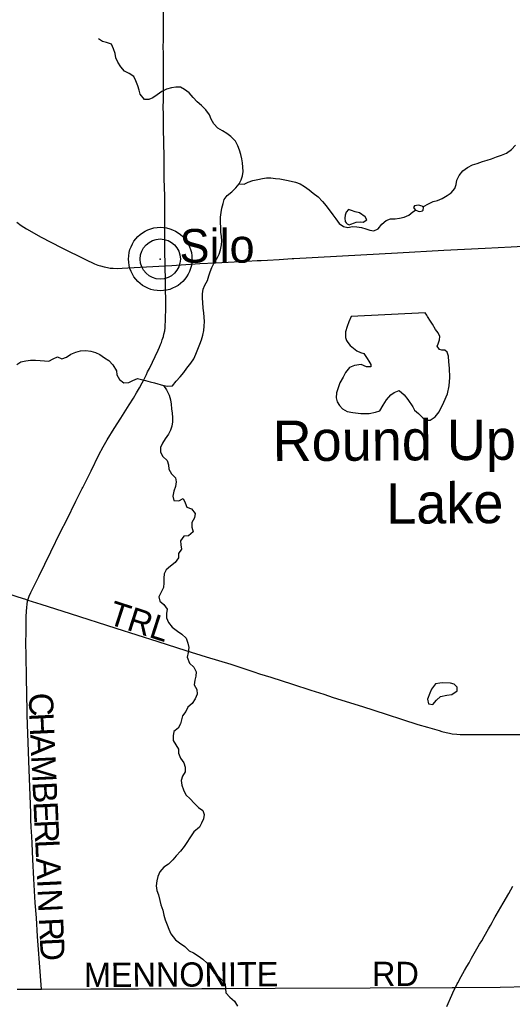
# Model space of a CAD drawing. Header units: feet. Extents: x 2113747 to 2516209, y 960708 to 1356798.
# Tile 193 of 253: x 2301720 to 2307820, y 1198451 to 1210639. Entities that reach past the tile are written whole.
import ezdxf

# ---------------------------------------------------------------- set-up
doc = ezdxf.new("R2010")
doc.units = ezdxf.units.FT
doc.header["$LTSCALE"] = 50
doc.header["$MEASUREMENT"] = 0
for name, color, linetype in [('0_Xref', 7, 'Continuous'), ('GM_X_County_Road', 3, 'Continuous'), ('GM_X_County_Road_Text', 3, 'Continuous'), ('GM_X_Minor_Lake', 5, 'Continuous'), ('GM_X_Minor_Lake_Text', 5, 'Continuous'), ('GM_X_Minor_River', 5, 'Continuous'), ('GM_X_State_Route', 1, 'Continuous'), ('GM_X_Township_Road', 4, 'Continuous'), ('GM_X_Township_Road_Text', 4, 'Continuous'), ('GM_X_Unincorporated', 1, 'Continuous'), ('GM_X_Unincorporated_Location', 2, 'Continuous'), ('GM_X_Unincorporated_Text', 251, 'Continuous')]:
    doc.layers.add(name, color=color, linetype=linetype)
doc.styles.add('Styledgn030', font='dgn030.shx')
doc.styles.add('Styledgn031', font='dgn031.shx')

# ---------------------------------------------------------------- blocks, each defined once
blk = doc.blocks.new('Unicorp46')
at = {"layer": 'GM_X_Unincorporated'}
for radius in [393, 249]:
    blk.add_circle((0, 0), radius, dxfattribs=at)
blk = doc.blocks.new('POR')
at = {"layer": 'GM_X_County_Road', "flags": 128}
for points in [[(2303522, 1207592), (2303518, 1207785), (2303517, 1208113), (2303516, 1208460), (2303511, 1208670), (2303510, 1208765), (2303510, 1208850), (2303509, 1208945), (2303502, 1209289), (2303500, 1209463), (2303499, 1209564), (2303500, 1209636), (2303500, 1209738), (2303500, 1209980), (2303501, 1210203), (2303499, 1210318), (2303500, 1210370), (2303501, 1210481), (2303500, 1210595), (2303501, 1210830)], [(2302496, 1204837), (2302502, 1204849), (2302606, 1205056), (2302700, 1205251), (2302755, 1205352), (2302804, 1205438), (2302889, 1205578), (2302973, 1205708), (2303077, 1205870), (2303129, 1205954), (2303168, 1206022), (2303205, 1206084), (2303236, 1206142), (2303256, 1206179), (2303273, 1206212), (2303290, 1206247), (2303305, 1206279), (2303326, 1206320), (2303434, 1206548), (2303451, 1206587), (2303465, 1206619), (2303475, 1206645), (2303486, 1206675), (2303494, 1206698), (2303500, 1206718), (2303507, 1206747), (2303516, 1206788), (2303520, 1206824), (2303523, 1206859), (2303524, 1206908), (2303525, 1206944), (2303528, 1207058), (2303528, 1207120), (2303528, 1207189), (2303526, 1207284), (2303525, 1207408), (2303522, 1207592)], [(2301823, 1203455), (2301829, 1203477), (2301839, 1203505), (2301858, 1203547), (2301958, 1203747), (2302032, 1203898), (2302107, 1204051), (2302227, 1204298), (2302303, 1204450), (2302417, 1204678), (2302496, 1204837)], [(2301990, 1198640), (2301964, 1198964), (2301953, 1199131), (2301942, 1199291), (2301927, 1199523), (2301914, 1199709), (2301894, 1200004), (2301882, 1200244), (2301873, 1200444), (2301869, 1200528), (2301864, 1200646), (2301860, 1200741), (2301857, 1200817), (2301833, 1201466), (2301814, 1202030), (2301813, 1202081), (2301803, 1202498), (2301799, 1202767), (2301798, 1202927), (2301800, 1203059), (2301802, 1203249), (2301805, 1203318), (2301808, 1203364), (2301812, 1203406), (2301819, 1203442), (2301823, 1203455), (2301823, 1203455)], [(2307115, 1198659), (2307137, 1198703), (2307144, 1198717), (2307189, 1198796), (2307230, 1198870), (2307257, 1198918), (2307285, 1198966), (2307315, 1199021), (2307349, 1199080), (2307399, 1199165), (2307416, 1199197), (2307441, 1199239), (2307471, 1199290), (2307527, 1199386), (2307549, 1199427), (2307570, 1199464), (2307592, 1199504), (2307608, 1199533), (2307622, 1199555), (2307708, 1199702), (2307778, 1199825), (2307826, 1199914)], [(2301691, 1198639), (2301886, 1198639), (2301990, 1198640)], [(2301990, 1198640), (2302600, 1198643), (2303078, 1198645), (2303190, 1198645), (2303977, 1198648), (2304085, 1198648), (2304259, 1198648), (2304885, 1198650), (2306060, 1198657), (2307074, 1198658), (2307115, 1198659)], [(2307009, 1198426), (2307070, 1198563), (2307097, 1198623), (2307115, 1198659)], [(2307115, 1198659), (2307671, 1198665), (2308012, 1198672), (2308294, 1198674), (2308645, 1198677)]]:
    blk.add_lwpolyline(points, dxfattribs=at)
at = {"layer": 'GM_X_Minor_Lake'}
for p, q in [((2306676, 1208265), (2306709, 1208272)), ((2305867, 1208125), (2305887, 1208133)), ((2306743, 1207011), (2305824, 1206965)), ((2307057, 1202428), (2306951, 1202429))]:
    blk.add_line(p, q, dxfattribs=at)
at = {"layer": 'GM_X_Minor_Lake', "flags": 128}
for points in [[(2305887, 1208133), (2305935, 1208135), (2305975, 1208133), (2306018, 1208160), (2306000, 1208198), (2305928, 1208247), (2305874, 1208259), (2305830, 1208275), (2305790, 1208289), (2305762, 1208256), (2305750, 1208220), (2305746, 1208180), (2305750, 1208142), (2305762, 1208124), (2305777, 1208112), (2305783, 1208108), (2305801, 1208100), (2305819, 1208106), (2305867, 1208125)], [(2306709, 1208272), (2306718, 1208279), (2306720, 1208315), (2306706, 1208331), (2306660, 1208343), (2306608, 1208335), (2306598, 1208315), (2306616, 1208285), (2306656, 1208269), (2306676, 1208265)], [(2305824, 1206965), (2305796, 1206897), (2305777, 1206842), (2305753, 1206774), (2305753, 1206706), (2305768, 1206668), (2305782, 1206642), (2305812, 1206606), (2305852, 1206572), (2305894, 1206538), (2305942, 1206521), (2305982, 1206505), (2306023, 1206443), (2306045, 1206411), (2306069, 1206371), (2306067, 1206343), (2306013, 1206343), (2305947, 1206372), (2305865, 1206360), (2305803, 1206332), (2305755, 1206271), (2305724, 1206215), (2305686, 1206145), (2305645, 1206020), (2305641, 1205960), (2305651, 1205910), (2305681, 1205862), (2305718, 1205822), (2305774, 1205787), (2305846, 1205775), (2305946, 1205766), (2306048, 1205764), (2306128, 1205780), (2306180, 1205799), (2306220, 1205869), (2306263, 1205935), (2306315, 1205996), (2306357, 1206024), (2306421, 1206048), (2306483, 1205995), (2306528, 1205937), (2306588, 1205845), (2306610, 1205807), (2306659, 1205763), (2306715, 1205707), (2306755, 1205681), (2306805, 1205682), (2306867, 1205722), (2306913, 1205784), (2306974, 1205903), (2307018, 1206009), (2307039, 1206108), (2307045, 1206208), (2307044, 1206324), (2307036, 1206404), (2307029, 1206474), (2307015, 1206522), (2306983, 1206548), (2306949, 1206550), (2306917, 1206556), (2306891, 1206596), (2306901, 1206626), (2306918, 1206678), (2306922, 1206716), (2306902, 1206764), (2306868, 1206806), (2306833, 1206872), (2306809, 1206908), (2306769, 1206966), (2306763, 1206980), (2306743, 1207011)], [(2306951, 1202429), (2306923, 1202425), (2306869, 1202419), (2306821, 1202352), (2306799, 1202302), (2306770, 1202228), (2306782, 1202172), (2306838, 1202164), (2306882, 1202218), (2306932, 1202261), (2307011, 1202277), (2307073, 1202285), (2307139, 1202332), (2307139, 1202376), (2307101, 1202414), (2307057, 1202428)]]:
    blk.add_lwpolyline(points, dxfattribs=at)
at = {"layer": 'GM_X_Minor_River', "flags": 128}
for points in [[(2303994, 1207068), (2303988, 1207140), (2303984, 1207190), (2303985, 1207246), (2303993, 1207302), (2304015, 1207352), (2304045, 1207410), (2304064, 1207467), (2304080, 1207517), (2304100, 1207573), (2304130, 1207631), (2304167, 1207686), (2304191, 1207736), (2304209, 1207792), (2304219, 1207850), (2304222, 1207900), (2304218, 1207954), (2304210, 1208010), (2304210, 1208064), (2304207, 1208134), (2304209, 1208196), (2304215, 1208251), (2304222, 1208307), (2304238, 1208363), (2304252, 1208413), (2304288, 1208463), (2304348, 1208506), (2304395, 1208556), (2304437, 1208606), (2304463, 1208656), (2304479, 1208707), (2304486, 1208761), (2304478, 1208865), (2304470, 1208915), (2304457, 1208971), (2304441, 1209025), (2304421, 1209077), (2304391, 1209137), (2304336, 1209193), (2304284, 1209232), (2304230, 1209264), (2304176, 1209298), (2304123, 1209350), (2304093, 1209408), (2304069, 1209460), (2304024, 1209522), (2303972, 1209577), (2303916, 1209623), (2303867, 1209677), (2303817, 1209733), (2303761, 1209775), (2303711, 1209802), (2303655, 1209804), (2303601, 1209796), (2303539, 1209780), (2303481, 1209751), (2303423, 1209707), (2303371, 1209671), (2303319, 1209650), (2303265, 1209650), (2303213, 1209716), (2303201, 1209768), (2303184, 1209822), (2303160, 1209880), (2303132, 1209934), (2303075, 1209971), (2303019, 1210001), (2302973, 1210057), (2302937, 1210111), (2302912, 1210167), (2302902, 1210219), (2302884, 1210279), (2302856, 1210335), (2302797, 1210357), (2302747, 1210368), (2302697, 1210402), (2302695, 1210402)], [(2306713, 1208324), (2306790, 1208362), (2306842, 1208388), (2306894, 1208402), (2306952, 1208427), (2307012, 1208461), (2307064, 1208497), (2307107, 1208550), (2307127, 1208600), (2307135, 1208652), (2307163, 1208710), (2307206, 1208766), (2307264, 1208809), (2307326, 1208841), (2307384, 1208859), (2307452, 1208882), (2307510, 1208898), (2307564, 1208916), (2307626, 1208941), (2307688, 1208963), (2307748, 1208988), (2307810, 1209032), (2307861, 1209084)], [(2304437, 1208606), (2304499, 1208603), (2304551, 1208627), (2304609, 1208649), (2304671, 1208662), (2304725, 1208674), (2304777, 1208682), (2304831, 1208680), (2304889, 1208675), (2304941, 1208667), (2305025, 1208653), (2305081, 1208640), (2305134, 1208628), (2305192, 1208608), (2305248, 1208572), (2305304, 1208531), (2305356, 1208493), (2305415, 1208445), (2305469, 1208389), (2305515, 1208335), (2305600, 1208224), (2305634, 1208172), (2305678, 1208118), (2305731, 1208080), (2305783, 1208068), (2305841, 1208077), (2305895, 1208075), (2305951, 1208067), (2306005, 1208051), (2306055, 1208032), (2306107, 1208026), (2306161, 1208052), (2306205, 1208108), (2306257, 1208155), (2306313, 1208173), (2306371, 1208173), (2306423, 1208182), (2306481, 1208194), (2306537, 1208218), (2306588, 1208261), (2306621, 1208283)], [(2301684, 1206371), (2301736, 1206403), (2301796, 1206418), (2301856, 1206424), (2301918, 1206424), (2301972, 1206420), (2302026, 1206415), (2302082, 1206413), (2302134, 1206439), (2302188, 1206464), (2302244, 1206442), (2302298, 1206460), (2302354, 1206498), (2302416, 1206523), (2302474, 1206539), (2302538, 1206543), (2302600, 1206534), (2302658, 1206520), (2302714, 1206494), (2302770, 1206455), (2302823, 1206419), (2302875, 1206365), (2302919, 1206291), (2302923, 1206241), (2302956, 1206187), (2303010, 1206143), (2303070, 1206150), (2303122, 1206174), (2303178, 1206198), (2303228, 1206184), (2303280, 1206171), (2303334, 1206155), (2303390, 1206143), (2303503, 1206112), (2303555, 1206102), (2303613, 1206106), (2303660, 1206165), (2303706, 1206219), (2303752, 1206271), (2303792, 1206325), (2303841, 1206388), (2303875, 1206440), (2303903, 1206498), (2303925, 1206559), (2303952, 1206623), (2303972, 1206677), (2303988, 1206735), (2304000, 1206793), (2304003, 1206845), (2304007, 1206901), (2304005, 1206958), (2303999, 1207012), (2303994, 1207068)], [(2303503, 1206112), (2303537, 1206056), (2303573, 1205992), (2303587, 1205934), (2303596, 1205878), (2303602, 1205820), (2303608, 1205770), (2303611, 1205714), (2303611, 1205662), (2303605, 1205609), (2303589, 1205557), (2303563, 1205507), (2303522, 1205451), (2303490, 1205398), (2303466, 1205344), (2303466, 1205284), (2303493, 1205232), (2303545, 1205184), (2303565, 1205128), (2303568, 1205074), (2303600, 1205018), (2303650, 1204967), (2303658, 1204917), (2303651, 1204860), (2303629, 1204804), (2303615, 1204742), (2303631, 1204688), (2303690, 1204682), (2303743, 1204713), (2303770, 1204657), (2303792, 1204603), (2303848, 1204583), (2303894, 1204527), (2303883, 1204473), (2303853, 1204415), (2303853, 1204359), (2303867, 1204301), (2303812, 1204250), (2303752, 1204246), (2303710, 1204188), (2303716, 1204138), (2303722, 1204084), (2303687, 1204031), (2303687, 1203979), (2303645, 1203919), (2303587, 1203874), (2303533, 1203830), (2303508, 1203778), (2303506, 1203728), (2303504, 1203670), (2303501, 1203610), (2303473, 1203553), (2303443, 1203497), (2303455, 1203443), (2303506, 1203399), (2303546, 1203343), (2303540, 1203287), (2303538, 1203237), (2303563, 1203179), (2303609, 1203121), (2303673, 1203068), (2303727, 1203032), (2303780, 1202982), (2303802, 1202922), (2303814, 1202866), (2303805, 1202804), (2303793, 1202748), (2303825, 1202676), (2303877, 1202624), (2303906, 1202566), (2303902, 1202514), (2303888, 1202462), (2303879, 1202404), (2303913, 1202350), (2303919, 1202292), (2303895, 1202233), (2303858, 1202175), (2303804, 1202131), (2303778, 1202074), (2303736, 1202024), (2303722, 1201974), (2303713, 1201922), (2303681, 1201870), (2303629, 1201827), (2303619, 1201775), (2303622, 1201717), (2303654, 1201663), (2303688, 1201609), (2303686, 1201559), (2303713, 1201497), (2303753, 1201441), (2303771, 1201387), (2303770, 1201331), (2303738, 1201277), (2303718, 1201223), (2303728, 1201163), (2303747, 1201105), (2303777, 1201045), (2303831, 1200995), (2303881, 1200941), (2303934, 1200889)], [(2303934, 1200889), (2303988, 1200851), (2304006, 1200799), (2303998, 1200749), (2303971, 1200693), (2303947, 1200643), (2303877, 1200586), (2303829, 1200514), (2303790, 1200456), (2303758, 1200405), (2303712, 1200349), (2303658, 1200289), (2303615, 1200238), (2303565, 1200186), (2303507, 1200150), (2303455, 1200091), (2303433, 1200035), (2303420, 1199979), (2303410, 1199917), (2303420, 1199861), (2303440, 1199807), (2303455, 1199737), (2303469, 1199683), (2303491, 1199617), (2303506, 1199553), (2303522, 1199495), (2303546, 1199435), (2303567, 1199381), (2303593, 1199325), (2303649, 1199251), (2303699, 1199211), (2303764, 1199169), (2303818, 1199115), (2303874, 1199090), (2303930, 1199050), (2303989, 1199010), (2304041, 1198962), (2304083, 1198902), (2304126, 1198845), (2304176, 1198803), (2304228, 1198751), (2304264, 1198699), (2304269, 1198649), (2304275, 1198595), (2304323, 1198541), (2304379, 1198489), (2304418, 1198429)]]:
    blk.add_lwpolyline(points, dxfattribs=at)
at = {"layer": 'GM_X_State_Route', "flags": 128}
blk.add_lwpolyline([(2301683, 1208131), (2301740, 1208092), (2301803, 1208052), (2301871, 1208012), (2301980, 1207951), (2302242, 1207814), (2302536, 1207669), (2302646, 1207618), (2302688, 1207601), (2302722, 1207590), (2302766, 1207578), (2302808, 1207570), (2302840, 1207565), (2302879, 1207562), (2302931, 1207561), (2302990, 1207563), (2303058, 1207567), (2303522, 1207592), (2303603, 1207597), (2303950, 1207619), (2304143, 1207629), (2304533, 1207650), (2304660, 1207657), (2304710, 1207660), (2304791, 1207664), (2304933, 1207672), (2305093, 1207681), (2305117, 1207682), (2305945, 1207727), (2306397, 1207753), (2306974, 1207784), (2307484, 1207811), (2307805, 1207827), (2308251, 1207851)], dxfattribs=at)
at = {"layer": 'GM_X_Township_Road', "flags": 128}
for points in [[(2299947, 1204072), (2300145, 1203999), (2300247, 1203961), (2300287, 1203947), (2300409, 1203907), (2300668, 1203823), (2300896, 1203751), (2301137, 1203674), (2301383, 1203594), (2301518, 1203551), (2301699, 1203494), (2301793, 1203465), (2301823, 1203455)], [(2301823, 1203455), (2301981, 1203406), (2302347, 1203289), (2302912, 1203106), (2303430, 1202941), (2303776, 1202831), (2304030, 1202752), (2304334, 1202660), (2304620, 1202566), (2304689, 1202544), (2304830, 1202500), (2305098, 1202412), (2305324, 1202340), (2305485, 1202289), (2305602, 1202251), (2305965, 1202137), (2306260, 1202041), (2306459, 1201975), (2306650, 1201915), (2306769, 1201880), (2306914, 1201839), (2306949, 1201828), (2307003, 1201814), (2307042, 1201806), (2307075, 1201801), (2307134, 1201796), (2307176, 1201793), (2307255, 1201790), (2307674, 1201793), (2307979, 1201792)]]:
    blk.add_lwpolyline(points, dxfattribs=at)
at = {"layer": 'GM_X_Unincorporated_Location'}
blk.add_point((2303461, 1207676), dxfattribs=at)
at = {"color": 7, "linetype": 'Continuous', "lineweight": 0}
blk.add_blockref('Unicorp46', (2303461, 1207676), dxfattribs=at)
at = {"layer": 'GM_X_County_Road_Text', "char_height": 300, "attachment_point": 7, "line_spacing_factor": 0.8, "style": 'Styledgn030'}
for s, insert, rotation in [('{\\Fdgn000|c0;\\C256;C}', (2301826, 1202300), 272.7057), ('{\\Fdgn000|c0;\\C256;H}', (2301838, 1202054), 272.7116), ('{\\Fdgn000|c0;\\C256;A}', (2301850, 1201791), 272.7076), ('{\\Fdgn000|c0;\\C256;M}', (2301863, 1201527), 272.7072), ('{\\Fdgn000|c0;\\C256;B}', (2301878, 1201202), 272.7097), ('{\\Fdgn000|c0;\\C256;E}', (2301890, 1200956), 272.7053), ('{\\Fdgn000|c0;\\C256;R}', (2301900, 1200731), 272.7097), ('{\\Fdgn000|c0;\\C256;L}', (2301912, 1200485), 272.7053), ('{\\Fdgn000|c0;\\C256;A}', (2301923, 1200261), 272.7078), ('{\\Fdgn000|c0;\\C256;I}', (2301935, 1199997), 272.7121), ('{\\Fdgn000|c0;\\C256;N}', (2301941, 1199874), 272.7076), ('{\\Fdgn000|c0;\\C256;R}', (2301958, 1199518), 272.7096), ('{\\Fdgn000|c0;\\C256;D}', (2301969, 1199271), 272.8057), ('{\\Fdgn000|c0;\\C256;RD}', (2306084, 1198678), 0), ('{\\Fdgn000|c0;\\C256;MENNONITE}', (2302516, 1198661), 0.2311)]:
    blk.add_mtext(s, dxfattribs=dict(at, insert=insert, rotation=rotation))
at = {"layer": 'GM_X_Minor_Lake_Text', "char_height": 500.27, "attachment_point": 7, "line_spacing_factor": 0.8, "style": 'Styledgn031'}
for s, insert, rotation in [('{\\Fdgn000|c0;\\C256;Round Up}', (2304855, 1205023), 0.3409), ('{\\Fdgn000|c0;\\C256;Lake}', (2306261, 1204392), 0.3404)]:
    blk.add_mtext(s, dxfattribs=dict(at, insert=insert, rotation=rotation))
at = {"layer": 'GM_X_Township_Road_Text', "insert": (2302799, 1203165), "char_height": 300, "attachment_point": 7, "rotation": 342.1232, "line_spacing_factor": 0.8, "style": 'Styledgn030'}
blk.add_mtext('{\\Fdgn000|c0;\\C256;TRL}', dxfattribs=at)
at = {"layer": 'GM_X_Unincorporated_Text', "insert": (2303699, 1207625), "char_height": 417, "attachment_point": 7, "rotation": 0, "line_spacing_factor": 0.8, "style": 'Styledgn030'}
blk.add_mtext('{\\Fdgn000|c0;\\C256;Silo}', dxfattribs=at)

msp = doc.modelspace()

# ---------------------------------------------------------------- block references
at = {"layer": '0_Xref'}
msp.add_blockref('POR', (0, 0), dxfattribs=at)

doc.saveas('drawing.dxf')
